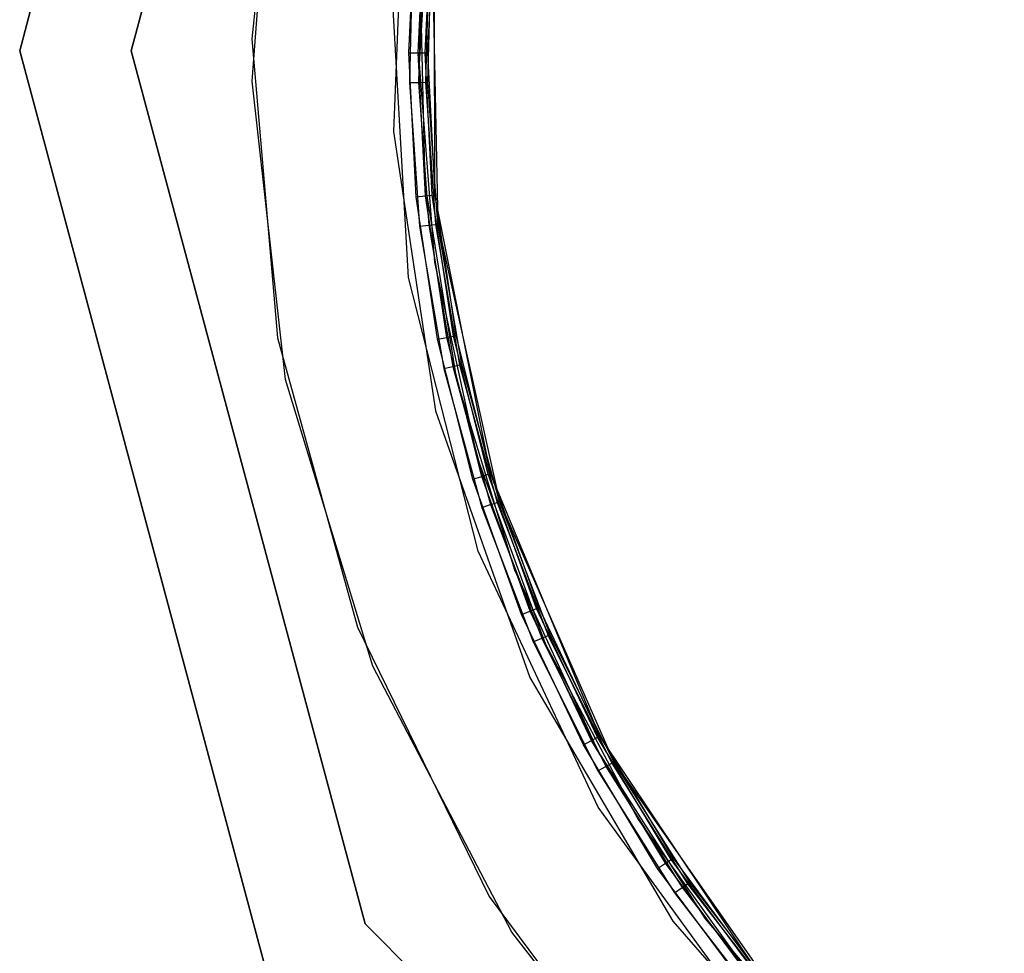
# Model space of a CAD drawing. Extents: x -2 to 2, y -2 to 5.79.
# Tile 2 of 9: x -2 to -0.94, y -0.97 to 0.03. Entities that reach past the tile are written whole.
import ezdxf

# ---------------------------------------------------------------- set-up
doc = ezdxf.new("R2010")
doc.units = 0
doc.header["$LTSCALE"] = 2.54
doc.layers.get('0').update_dxf_attribs({"color": 13, "linetype": 'CONTINUOUS'})

# ---------------------------------------------------------------- blocks, each defined once
blk = doc.blocks.new('GRUPUJ_5')
at = {"color": 0}
for p, q in [((0, 2), (0.2679, 3)), ((0, 2), (0.2679, 3)), ((0.2679, 3, 60), (0, 2, 60)), ((0.2679, 3, 60), (0, 2, 60)), ((0.3719, 2.94), (0.12, 2)), ((0.12, 2, 60), (0.3719, 2.94, 60)), ((0.12, 2, 60), (0.3719, 2.94, 60)), ((0.3719, 2.94), (0.12, 2)), ((0.2822, 2.3339, 1.45), (0.25, 2.0126, 1.45)), ((0.2822, 2.3339, 1.72), (0.25, 2.0126, 1.72)), ((0.2822, 2.3339, 1.72), (0.25, 2.0126, 1.72)), ((0.2822, 2.3339, 1.45), (0.25, 2.0126, 1.45)), ((0.2503, 1.9672, 58.28), (0.2741, 2.2892, 58.28)), ((0.2503, 1.9672, 58.55), (0.2741, 2.2892, 58.55)), ((0.2503, 1.9672, 58.28), (0.2741, 2.2892, 58.28)), ((0.2503, 1.9672, 58.55), (0.2741, 2.2892, 58.55)), ((0.4148, 2.2169, 1.45), (0.4024, 1.913, 1.45)), ((0.4148, 2.2169, 1.45), (0.4024, 1.913, 1.45)), ((0.4148, 2.2169, 1.5), (0.4024, 1.913, 1.5)), ((0.4148, 2.2169, 1.5), (0.4024, 1.913, 1.5)), ((0.4428, 2.1999, 1.72), (0.4301, 1.986, 1.72)), ((0.4191, 1.9977, 58.5), (0.4265, 2.1527, 58.5)), ((0.4191, 1.9977, 58.5), (0.4265, 2.1527, 58.5)), ((0.4291, 1.9977, 58.5027), (0.4364, 2.1517, 58.5027)), ((0.4291, 1.9977, 58.5027), (0.4364, 2.1517, 58.5027)), ((0.4364, 1.9978, 58.51), (0.4437, 2.151, 58.51)), ((0.4364, 1.9978, 58.51), (0.4437, 2.151, 58.51)), ((0.4464, 2.1508, 58.52), (0.4391, 1.9978, 58.52)), ((0.4464, 2.1508, 58.55), (0.4391, 1.9978, 58.52)), ((0.4464, 2.1508, 58.55), (0.4391, 1.9978, 58.52)), ((0.4464, 2.1508, 58.52), (0.4391, 1.9978, 58.52)), ((0.4468, 1.8448, 58.55), (0.4464, 2.1508, 58.55)), ((0.4468, 1.8448, 58.55), (0.4464, 2.1508, 58.55)), ((0.4237, 2.1208, 1.5), (0.4195, 1.9657, 1.5)), ((0.4237, 2.1208, 1.5), (0.4195, 1.9657, 1.5)), ((0.4337, 2.12, 1.4973), (0.4295, 1.9659, 1.4973)), ((0.4337, 2.12, 1.4973), (0.4295, 1.9659, 1.4973)), ((0.441, 2.1195, 1.49), (0.4368, 1.9661, 1.49)), ((0.441, 2.1195, 1.49), (0.4368, 1.9661, 1.49)), ((0.4395, 1.9661, 1.48), (0.4437, 2.1193, 1.48)), ((0.4395, 1.9661, 1.48), (0.4437, 2.1193, 1.45)), ((0.4395, 1.9661, 1.48), (0.4437, 2.1193, 1.48)), ((0.4395, 1.9661, 1.48), (0.4437, 2.1193, 1.45)), ((0.4437, 2.1193, 1.45), (0.4503, 1.8133, 1.45)), ((0.4437, 2.1193, 1.45), (0.4503, 1.8133, 1.45)), ((0.4365, 1.8572, 58.28), (0.4316, 2.0714, 58.28)), ((0.4187, 1.7559, 58.55), (0.4011, 2.0596, 58.55)), ((0.4187, 1.7559, 58.55), (0.4011, 2.0596, 58.55)), ((0.4187, 1.7559, 58.5), (0.4011, 2.0596, 58.5)), ((0.4187, 1.7559, 58.5), (0.4011, 2.0596, 58.5)), ((0.25, 2.0126, 1.45), (0.2775, 1.6908, 1.45)), ((0.25, 2.0126, 1.72), (0.2775, 1.6908, 1.72)), ((0.25, 2.0126, 1.72), (0.25, 2.0126, 1.45)), ((0.25, 2.0126, 1.45), (0.2775, 1.6908, 1.45)), ((0.25, 2.0126, 1.72), (0.2775, 1.6908, 1.72)), ((0.25, 2.0126, 1.72), (0.25, 2.0126, 1.45)), ((0.2679, 1), (0, 2)), ((0, 2, 60), (0.2679, 1, 60)), ((0, 2), (0, 2, 60)), ((0.2679, 1), (0, 2)), ((0, 2), (0, 2, 60)), ((0, 2, 60), (0.2679, 1, 60)), ((0.12, 2), (0.3719, 1.06)), ((0.3719, 1.06, 60), (0.12, 2, 60)), ((0.12, 2, 60), (0.12, 2)), ((0.12, 2, 60), (0.12, 2)), ((0.3719, 1.06, 60), (0.12, 2, 60)), ((0.12, 2), (0.3719, 1.06)), ((0.4269, 1.8428, 58.5), (0.4191, 1.9977, 58.5)), ((0.4191, 1.9977, 58.5), (0.4291, 1.9977, 58.5027)), ((0.4191, 1.9977, 58.5), (0.4291, 1.9977, 58.5027)), ((0.4269, 1.8428, 58.5), (0.4191, 1.9977, 58.5)), ((0.4291, 1.9977, 58.5027), (0.4364, 1.9978, 58.51)), ((0.4291, 1.9977, 58.5027), (0.4364, 1.9978, 58.51)), ((0.4369, 1.8438, 58.5027), (0.4291, 1.9977, 58.5027)), ((0.4369, 1.8438, 58.5027), (0.4291, 1.9977, 58.5027)), ((0.4442, 1.8445, 58.51), (0.4364, 1.9978, 58.51)), ((0.4364, 1.9978, 58.51), (0.4391, 1.9978, 58.52)), ((0.4364, 1.9978, 58.51), (0.4391, 1.9978, 58.52)), ((0.4442, 1.8445, 58.51), (0.4364, 1.9978, 58.51)), ((0.4391, 1.9978, 58.52), (0.4468, 1.8448, 58.55)), ((0.4391, 1.9978, 58.52), (0.4468, 1.8448, 58.52)), ((0.4391, 1.9978, 58.52), (0.4468, 1.8448, 58.55)), ((0.4391, 1.9978, 58.52), (0.4468, 1.8448, 58.52)), ((0.4301, 1.986, 1.72), (0.4466, 1.7724, 1.72)), ((0.2861, 1.6462, 58.28), (0.2503, 1.9672, 58.28)), ((0.2861, 1.6462, 58.55), (0.2503, 1.9672, 58.55)), ((0.2861, 1.6462, 58.28), (0.2503, 1.9672, 58.28)), ((0.2861, 1.6462, 58.55), (0.2503, 1.9672, 58.55)), ((0.2503, 1.9672, 58.28), (0.2503, 1.9672, 58.55)), ((0.2503, 1.9672, 58.28), (0.2503, 1.9672, 58.55)), ((0.4195, 1.9657, 1.5), (0.4295, 1.9659, 1.4973)), ((0.4195, 1.9657, 1.5), (0.4295, 1.9659, 1.4973)), ((0.4195, 1.9657, 1.5), (0.4304, 1.811, 1.5)), ((0.4195, 1.9657, 1.5), (0.4304, 1.811, 1.5)), ((0.4295, 1.9659, 1.4973), (0.4368, 1.9661, 1.49)), ((0.4295, 1.9659, 1.4973), (0.4368, 1.9661, 1.49)), ((0.4295, 1.9659, 1.4973), (0.4404, 1.8121, 1.4973)), ((0.4295, 1.9659, 1.4973), (0.4404, 1.8121, 1.4973)), ((0.4368, 1.9661, 1.49), (0.4476, 1.813, 1.49)), ((0.4368, 1.9661, 1.49), (0.4395, 1.9661, 1.48)), ((0.4368, 1.9661, 1.49), (0.4395, 1.9661, 1.48)), ((0.4368, 1.9661, 1.49), (0.4476, 1.813, 1.49)), ((0.4503, 1.8133, 1.48), (0.4395, 1.9661, 1.48)), ((0.4503, 1.8133, 1.48), (0.4395, 1.9661, 1.48)), ((0.4503, 1.8133, 1.45), (0.4395, 1.9661, 1.48)), ((0.4503, 1.8133, 1.45), (0.4395, 1.9661, 1.48)), ((0.4024, 1.913, 1.45), (0.4477, 1.6122, 1.45)), ((0.4024, 1.913, 1.45), (0.4477, 1.6122, 1.45)), ((0.4024, 1.913, 1.45), (0.4024, 1.913, 1.5)), ((0.4024, 1.913, 1.5), (0.4477, 1.6122, 1.5)), ((0.4024, 1.913, 1.45), (0.4024, 1.913, 1.5)), ((0.4024, 1.913, 1.5), (0.4477, 1.6122, 1.5)), ((0.4705, 1.6456, 58.28), (0.4365, 1.8572, 58.28)), ((0.4369, 1.8438, 58.5027), (0.4442, 1.8445, 58.51)), ((0.4369, 1.8438, 58.5027), (0.4442, 1.8445, 58.51)), ((0.4442, 1.8445, 58.51), (0.4468, 1.8448, 58.52)), ((0.4442, 1.8445, 58.51), (0.4468, 1.8448, 58.52)), ((0.4669, 1.6928, 58.51), (0.4442, 1.8445, 58.51)), ((0.4669, 1.6928, 58.51), (0.4442, 1.8445, 58.51)), ((0.4468, 1.8448, 58.52), (0.4468, 1.8448, 58.55)), ((0.4468, 1.8448, 58.52), (0.4695, 1.6933, 58.52)), ((0.4468, 1.8448, 58.55), (0.4695, 1.6933, 58.52)), ((0.4468, 1.8448, 58.55), (0.4695, 1.6933, 58.52)), ((0.507, 1.5447, 58.55), (0.4468, 1.8448, 58.55)), ((0.4468, 1.8448, 58.52), (0.4468, 1.8448, 58.55)), ((0.507, 1.5447, 58.55), (0.4468, 1.8448, 58.55)), ((0.4468, 1.8448, 58.52), (0.4695, 1.6933, 58.52)), ((0.4269, 1.8428, 58.5), (0.4369, 1.8438, 58.5027)), ((0.4269, 1.8428, 58.5), (0.4369, 1.8438, 58.5027)), ((0.4499, 1.6894, 58.5), (0.4269, 1.8428, 58.5)), ((0.4499, 1.6894, 58.5), (0.4269, 1.8428, 58.5)), ((0.4597, 1.6913, 58.5027), (0.4369, 1.8438, 58.5027)), ((0.4597, 1.6913, 58.5027), (0.4369, 1.8438, 58.5027)), ((0.4404, 1.8121, 1.4973), (0.4476, 1.813, 1.49)), ((0.4404, 1.8121, 1.4973), (0.4476, 1.813, 1.49)), ((0.4476, 1.813, 1.49), (0.4503, 1.8133, 1.48)), ((0.4476, 1.813, 1.49), (0.4503, 1.8133, 1.48)), ((0.4476, 1.813, 1.49), (0.4734, 1.6618, 1.49)), ((0.4476, 1.813, 1.49), (0.4734, 1.6618, 1.49)), ((0.4761, 1.6623, 1.48), (0.4503, 1.8133, 1.48)), ((0.4761, 1.6623, 1.48), (0.4503, 1.8133, 1.45)), ((0.4761, 1.6623, 1.48), (0.4503, 1.8133, 1.48)), ((0.4503, 1.8133, 1.48), (0.4503, 1.8133, 1.45)), ((0.4761, 1.6623, 1.48), (0.4503, 1.8133, 1.45)), ((0.4503, 1.8133, 1.45), (0.5165, 1.5146, 1.45)), ((0.4503, 1.8133, 1.48), (0.4503, 1.8133, 1.45)), ((0.4503, 1.8133, 1.45), (0.5165, 1.5146, 1.45)), ((0.4304, 1.811, 1.5), (0.4404, 1.8121, 1.4973)), ((0.4304, 1.811, 1.5), (0.4404, 1.8121, 1.4973)), ((0.4304, 1.811, 1.5), (0.4565, 1.658, 1.5)), ((0.4304, 1.811, 1.5), (0.4565, 1.658, 1.5)), ((0.4404, 1.8121, 1.4973), (0.4663, 1.6602, 1.4973)), ((0.4404, 1.8121, 1.4973), (0.4663, 1.6602, 1.4973)), ((0.4466, 1.7724, 1.72), (0.492, 1.563, 1.72)), ((0.4935, 1.4611, 58.55), (0.4187, 1.7559, 58.55)), ((0.4187, 1.7559, 58.55), (0.4187, 1.7559, 58.5)), ((0.4187, 1.7559, 58.55), (0.4187, 1.7559, 58.5)), ((0.4935, 1.4611, 58.55), (0.4187, 1.7559, 58.55)), ((0.4935, 1.4611, 58.5), (0.4187, 1.7559, 58.5)), ((0.4935, 1.4611, 58.5), (0.4187, 1.7559, 58.5)), ((0.2775, 1.6908, 1.45), (0.3637, 1.3796, 1.45)), ((0.2775, 1.6908, 1.72), (0.2775, 1.6908, 1.45)), ((0.2775, 1.6908, 1.72), (0.3637, 1.3796, 1.72)), ((0.2775, 1.6908, 1.72), (0.3637, 1.3796, 1.72)), ((0.2775, 1.6908, 1.72), (0.2775, 1.6908, 1.45)), ((0.2775, 1.6908, 1.45), (0.3637, 1.3796, 1.45)), ((0.4499, 1.6894, 58.5), (0.4597, 1.6913, 58.5027)), ((0.4499, 1.6894, 58.5), (0.4597, 1.6913, 58.5027)), ((0.4878, 1.5389, 58.5), (0.4499, 1.6894, 58.5)), ((0.4878, 1.5389, 58.5), (0.4499, 1.6894, 58.5)), ((0.4597, 1.6913, 58.5027), (0.4669, 1.6928, 58.51)), ((0.4597, 1.6913, 58.5027), (0.4669, 1.6928, 58.51)), ((0.4974, 1.5418, 58.5027), (0.4597, 1.6913, 58.5027)), ((0.4974, 1.5418, 58.5027), (0.4597, 1.6913, 58.5027)), ((0.4669, 1.6928, 58.51), (0.4695, 1.6933, 58.52)), ((0.4669, 1.6928, 58.51), (0.4695, 1.6933, 58.52)), ((0.5044, 1.544, 58.51), (0.4669, 1.6928, 58.51)), ((0.5044, 1.544, 58.51), (0.4669, 1.6928, 58.51)), ((0.4695, 1.6933, 58.52), (0.507, 1.5447, 58.55)), ((0.4695, 1.6933, 58.52), (0.507, 1.5447, 58.55)), ((0.4695, 1.6933, 58.52), (0.507, 1.5447, 58.52)), ((0.4695, 1.6933, 58.52), (0.507, 1.5447, 58.52)), ((0.4565, 1.658, 1.5), (0.4663, 1.6602, 1.4973)), ((0.4565, 1.658, 1.5), (0.4663, 1.6602, 1.4973)), ((0.4565, 1.658, 1.5), (0.4975, 1.5084, 1.5)), ((0.4565, 1.658, 1.5), (0.4975, 1.5084, 1.5)), ((0.4663, 1.6602, 1.4973), (0.4734, 1.6618, 1.49)), ((0.4663, 1.6602, 1.4973), (0.4734, 1.6618, 1.49)), ((0.4663, 1.6602, 1.4973), (0.507, 1.5115, 1.4973)), ((0.4663, 1.6602, 1.4973), (0.507, 1.5115, 1.4973)), ((0.4734, 1.6618, 1.49), (0.4761, 1.6623, 1.48)), ((0.4734, 1.6618, 1.49), (0.4761, 1.6623, 1.48)), ((0.4734, 1.6618, 1.49), (0.514, 1.5138, 1.49)), ((0.4734, 1.6618, 1.49), (0.514, 1.5138, 1.49)), ((0.5165, 1.5146, 1.48), (0.4761, 1.6623, 1.48)), ((0.5165, 1.5146, 1.48), (0.4761, 1.6623, 1.48)), ((0.5165, 1.5146, 1.45), (0.4761, 1.6623, 1.48)), ((0.5165, 1.5146, 1.45), (0.4761, 1.6623, 1.48)), ((0.3803, 1.3373, 58.28), (0.2861, 1.6462, 58.28)), ((0.3803, 1.3373, 58.55), (0.2861, 1.6462, 58.55)), ((0.2861, 1.6462, 58.28), (0.2861, 1.6462, 58.55)), ((0.3803, 1.3373, 58.28), (0.2861, 1.6462, 58.28)), ((0.3803, 1.3373, 58.55), (0.2861, 1.6462, 58.55)), ((0.2861, 1.6462, 58.28), (0.2861, 1.6462, 58.55)), ((0.533, 1.4407, 58.28), (0.4705, 1.6456, 58.28)), ((0.4477, 1.6122, 1.45), (0.5492, 1.3254, 1.45)), ((0.4477, 1.6122, 1.45), (0.4477, 1.6122, 1.5)), ((0.4477, 1.6122, 1.45), (0.5492, 1.3254, 1.45)), ((0.4477, 1.6122, 1.45), (0.4477, 1.6122, 1.5)), ((0.4477, 1.6122, 1.5), (0.5492, 1.3254, 1.5)), ((0.4477, 1.6122, 1.5), (0.5492, 1.3254, 1.5)), ((0.492, 1.563, 1.72), (0.5656, 1.3617, 1.72)), ((0.4878, 1.5389, 58.5), (0.4974, 1.5418, 58.5027)), ((0.4878, 1.5389, 58.5), (0.4974, 1.5418, 58.5027)), ((0.5403, 1.3929, 58.5), (0.4878, 1.5389, 58.5)), ((0.5403, 1.3929, 58.5), (0.4878, 1.5389, 58.5)), ((0.4974, 1.5418, 58.5027), (0.5044, 1.544, 58.51)), ((0.4974, 1.5418, 58.5027), (0.5044, 1.544, 58.51)), ((0.5495, 1.3968, 58.5027), (0.4974, 1.5418, 58.5027)), ((0.5495, 1.3968, 58.5027), (0.4974, 1.5418, 58.5027)), ((0.5044, 1.544, 58.51), (0.507, 1.5447, 58.52)), ((0.5044, 1.544, 58.51), (0.507, 1.5447, 58.52)), ((0.5563, 1.3996, 58.51), (0.5044, 1.544, 58.51)), ((0.5563, 1.3996, 58.51), (0.5044, 1.544, 58.51)), ((0.507, 1.5447, 58.55), (0.5588, 1.4006, 58.52)), ((0.6245, 1.2622, 58.55), (0.507, 1.5447, 58.55)), ((0.507, 1.5447, 58.52), (0.507, 1.5447, 58.55)), ((0.507, 1.5447, 58.52), (0.5588, 1.4006, 58.52)), ((0.507, 1.5447, 58.55), (0.5588, 1.4006, 58.52)), ((0.507, 1.5447, 58.52), (0.507, 1.5447, 58.55)), ((0.6245, 1.2622, 58.55), (0.507, 1.5447, 58.55)), ((0.507, 1.5447, 58.52), (0.5588, 1.4006, 58.52)), ((0.4975, 1.5084, 1.5), (0.507, 1.5115, 1.4973)), ((0.4975, 1.5084, 1.5), (0.507, 1.5115, 1.4973)), ((0.4975, 1.5084, 1.5), (0.5529, 1.3635, 1.5)), ((0.4975, 1.5084, 1.5), (0.5529, 1.3635, 1.5)), ((0.507, 1.5115, 1.4973), (0.514, 1.5138, 1.49)), ((0.507, 1.5115, 1.4973), (0.514, 1.5138, 1.49)), ((0.507, 1.5115, 1.4973), (0.5621, 1.3675, 1.4973)), ((0.507, 1.5115, 1.4973), (0.5621, 1.3675, 1.4973)), ((0.514, 1.5138, 1.49), (0.5165, 1.5146, 1.48)), ((0.514, 1.5138, 1.49), (0.5165, 1.5146, 1.48)), ((0.514, 1.5138, 1.49), (0.5688, 1.3704, 1.49)), ((0.514, 1.5138, 1.49), (0.5688, 1.3704, 1.49)), ((0.5712, 1.3715, 1.48), (0.5165, 1.5146, 1.48)), ((0.5712, 1.3715, 1.48), (0.5165, 1.5146, 1.45)), ((0.5712, 1.3715, 1.48), (0.5165, 1.5146, 1.48)), ((0.5165, 1.5146, 1.48), (0.5165, 1.5146, 1.45)), ((0.5165, 1.5146, 1.48), (0.5165, 1.5146, 1.45)), ((0.5712, 1.3715, 1.48), (0.5165, 1.5146, 1.45)), ((0.5165, 1.5146, 1.45), (0.6397, 1.2345, 1.45)), ((0.5165, 1.5146, 1.45), (0.6397, 1.2345, 1.45)), ((0.6227, 1.1857, 58.55), (0.4935, 1.4611, 58.55)), ((0.4935, 1.4611, 58.55), (0.4935, 1.4611, 58.5)), ((0.4935, 1.4611, 58.55), (0.4935, 1.4611, 58.5)), ((0.6227, 1.1857, 58.55), (0.4935, 1.4611, 58.55)), ((0.6227, 1.1857, 58.5), (0.4935, 1.4611, 58.5)), ((0.6227, 1.1857, 58.5), (0.4935, 1.4611, 58.5)), ((0.6228, 1.2461, 58.28), (0.533, 1.4407, 58.28)), ((0.5495, 1.3968, 58.5027), (0.5563, 1.3996, 58.51)), ((0.5495, 1.3968, 58.5027), (0.5563, 1.3996, 58.51)), ((0.5563, 1.3996, 58.51), (0.5588, 1.4006, 58.52)), ((0.5563, 1.3996, 58.51), (0.5588, 1.4006, 58.52)), ((0.6221, 1.261, 58.51), (0.5563, 1.3996, 58.51)), ((0.6221, 1.261, 58.51), (0.5563, 1.3996, 58.51)), ((0.5588, 1.4006, 58.52), (0.6245, 1.2622, 58.55)), ((0.5588, 1.4006, 58.52), (0.6245, 1.2622, 58.55)), ((0.5588, 1.4006, 58.52), (0.6245, 1.2622, 58.52)), ((0.5588, 1.4006, 58.52), (0.6245, 1.2622, 58.52)), ((0.5403, 1.3929, 58.5), (0.5495, 1.3968, 58.5027)), ((0.5403, 1.3929, 58.5), (0.5495, 1.3968, 58.5027)), ((0.6068, 1.2528, 58.5), (0.5403, 1.3929, 58.5)), ((0.6068, 1.2528, 58.5), (0.5403, 1.3929, 58.5)), ((0.6157, 1.2575, 58.5027), (0.5495, 1.3968, 58.5027)), ((0.6157, 1.2575, 58.5027), (0.5495, 1.3968, 58.5027)), ((0.3637, 1.3796, 1.45), (0.5055, 1.0895, 1.45)), ((0.3637, 1.3796, 1.72), (0.5055, 1.0895, 1.72)), ((0.3637, 1.3796, 1.72), (0.3637, 1.3796, 1.45)), ((0.3637, 1.3796, 1.72), (0.5055, 1.0895, 1.72)), ((0.3637, 1.3796, 1.72), (0.3637, 1.3796, 1.45)), ((0.3637, 1.3796, 1.45), (0.5055, 1.0895, 1.45)), ((0.5529, 1.3635, 1.5), (0.5621, 1.3675, 1.4973)), ((0.5529, 1.3635, 1.5), (0.5621, 1.3675, 1.4973)), ((0.5621, 1.3675, 1.4973), (0.5688, 1.3704, 1.49)), ((0.5621, 1.3675, 1.4973), (0.5688, 1.3704, 1.49)), ((0.5621, 1.3675, 1.4973), (0.631, 1.2296, 1.4973)), ((0.5621, 1.3675, 1.4973), (0.631, 1.2296, 1.4973)), ((0.5688, 1.3704, 1.49), (0.5712, 1.3715, 1.48)), ((0.5688, 1.3704, 1.49), (0.5712, 1.3715, 1.48)), ((0.5688, 1.3704, 1.49), (0.6374, 1.2332, 1.49)), ((0.5688, 1.3704, 1.49), (0.6374, 1.2332, 1.49)), ((0.6397, 1.2345, 1.48), (0.5712, 1.3715, 1.48)), ((0.6397, 1.2345, 1.48), (0.5712, 1.3715, 1.48)), ((0.6397, 1.2345, 1.45), (0.5712, 1.3715, 1.48)), ((0.6397, 1.2345, 1.45), (0.5712, 1.3715, 1.48)), ((0.5529, 1.3635, 1.5), (0.6223, 1.2247, 1.5)), ((0.5529, 1.3635, 1.5), (0.6223, 1.2247, 1.5)), ((0.5656, 1.3617, 1.72), (0.6659, 1.1724, 1.72)), ((0.5297, 1.051, 58.28), (0.3803, 1.3373, 58.28)), ((0.5297, 1.051, 58.55), (0.3803, 1.3373, 58.55)), ((0.5297, 1.051, 58.28), (0.3803, 1.3373, 58.28)), ((0.5297, 1.051, 58.55), (0.3803, 1.3373, 58.55)), ((0.3803, 1.3373, 58.28), (0.3803, 1.3373, 58.55)), ((0.3803, 1.3373, 58.28), (0.3803, 1.3373, 58.55)), ((0.5492, 1.3254, 1.45), (0.703, 1.063, 1.45)), ((0.5492, 1.3254, 1.45), (0.5492, 1.3254, 1.5)), ((0.5492, 1.3254, 1.45), (0.703, 1.063, 1.45)), ((0.5492, 1.3254, 1.45), (0.5492, 1.3254, 1.5)), ((0.5492, 1.3254, 1.5), (0.703, 1.063, 1.5)), ((0.5492, 1.3254, 1.5), (0.703, 1.063, 1.5)), ((0.6221, 1.261, 58.51), (0.6245, 1.2622, 58.52)), ((0.6221, 1.261, 58.51), (0.6245, 1.2622, 58.52)), ((0.6245, 1.2622, 58.55), (0.7034, 1.1309, 58.52)), ((0.7948, 1.008, 58.55), (0.6245, 1.2622, 58.55)), ((0.6245, 1.2622, 58.52), (0.6245, 1.2622, 58.55)), ((0.6245, 1.2622, 58.52), (0.7034, 1.1309, 58.52)), ((0.6245, 1.2622, 58.55), (0.7034, 1.1309, 58.52)), ((0.6245, 1.2622, 58.52), (0.6245, 1.2622, 58.55)), ((0.7948, 1.008, 58.55), (0.6245, 1.2622, 58.55)), ((0.6245, 1.2622, 58.52), (0.7034, 1.1309, 58.52)), ((0.6068, 1.2528, 58.5), (0.6157, 1.2575, 58.5027)), ((0.6068, 1.2528, 58.5), (0.6157, 1.2575, 58.5027)), ((0.6868, 1.1198, 58.5), (0.6068, 1.2528, 58.5)), ((0.6868, 1.1198, 58.5), (0.6068, 1.2528, 58.5)), ((0.6157, 1.2575, 58.5027), (0.6221, 1.261, 58.51)), ((0.6157, 1.2575, 58.5027), (0.6221, 1.261, 58.51)), ((0.6951, 1.1254, 58.5027), (0.6157, 1.2575, 58.5027)), ((0.6951, 1.1254, 58.5027), (0.6157, 1.2575, 58.5027)), ((0.7012, 1.1295, 58.51), (0.6221, 1.261, 58.51)), ((0.7012, 1.1295, 58.51), (0.6221, 1.261, 58.51)), ((0.7383, 1.0656, 58.28), (0.6228, 1.2461, 58.28)), ((0.6223, 1.2247, 1.5), (0.631, 1.2296, 1.4973)), ((0.6223, 1.2247, 1.5), (0.631, 1.2296, 1.4973)), ((0.631, 1.2296, 1.4973), (0.6374, 1.2332, 1.49)), ((0.631, 1.2296, 1.4973), (0.6374, 1.2332, 1.49)), ((0.631, 1.2296, 1.4973), (0.7131, 1.0991, 1.4973)), ((0.631, 1.2296, 1.4973), (0.7131, 1.0991, 1.4973)), ((0.6374, 1.2332, 1.49), (0.6397, 1.2345, 1.48)), ((0.6374, 1.2332, 1.49), (0.6397, 1.2345, 1.48)), ((0.6374, 1.2332, 1.49), (0.7191, 1.1033, 1.49)), ((0.6374, 1.2332, 1.49), (0.7191, 1.1033, 1.49)), ((0.7213, 1.1049, 1.48), (0.6397, 1.2345, 1.48)), ((0.7213, 1.1049, 1.48), (0.6397, 1.2345, 1.45)), ((0.7213, 1.1049, 1.48), (0.6397, 1.2345, 1.48)), ((0.6397, 1.2345, 1.48), (0.6397, 1.2345, 1.45)), ((0.7213, 1.1049, 1.48), (0.6397, 1.2345, 1.45)), ((0.6397, 1.2345, 1.45), (0.8152, 0.9838, 1.45)), ((0.6397, 1.2345, 1.48), (0.6397, 1.2345, 1.45)), ((0.6397, 1.2345, 1.45), (0.8152, 0.9838, 1.45)), ((0.6223, 1.2247, 1.5), (0.7049, 1.0934, 1.5)), ((0.6223, 1.2247, 1.5), (0.7049, 1.0934, 1.5)), ((0.8017, 0.9397, 58.55), (0.6227, 1.1857, 58.55)), ((0.6227, 1.1857, 58.55), (0.6227, 1.1857, 58.5)), ((0.8017, 0.9397, 58.55), (0.6227, 1.1857, 58.55)), ((0.8017, 0.9397, 58.5), (0.6227, 1.1857, 58.5)), ((0.6227, 1.1857, 58.55), (0.6227, 1.1857, 58.5)), ((0.8017, 0.9397, 58.5), (0.6227, 1.1857, 58.5)), ((0.6659, 1.1724, 1.72), (0.791, 0.9984, 1.72)), ((0.6868, 1.1198, 58.5), (0.6951, 1.1254, 58.5027)), ((0.6868, 1.1198, 58.5), (0.6951, 1.1254, 58.5027)), ((0.6951, 1.1254, 58.5027), (0.7012, 1.1295, 58.51)), ((0.6951, 1.1254, 58.5027), (0.7012, 1.1295, 58.51)), ((0.7871, 1.0017, 58.5027), (0.6951, 1.1254, 58.5027)), ((0.7871, 1.0017, 58.5027), (0.6951, 1.1254, 58.5027)), ((0.7012, 1.1295, 58.51), (0.7034, 1.1309, 58.52)), ((0.7012, 1.1295, 58.51), (0.7034, 1.1309, 58.52)), ((0.7928, 1.0063, 58.51), (0.7012, 1.1295, 58.51)), ((0.7928, 1.0063, 58.51), (0.7012, 1.1295, 58.51)), ((0.7034, 1.1309, 58.52), (0.7948, 1.008, 58.55)), ((0.7034, 1.1309, 58.52), (0.7948, 1.008, 58.52)), ((0.7034, 1.1309, 58.52), (0.7948, 1.008, 58.55)), ((0.7034, 1.1309, 58.52), (0.7948, 1.008, 58.52)), ((0.7794, 0.9953, 58.5), (0.6868, 1.1198, 58.5)), ((0.7794, 0.9953, 58.5), (0.6868, 1.1198, 58.5)), ((0.7131, 1.0991, 1.4973), (0.7191, 1.1033, 1.49)), ((0.7131, 1.0991, 1.4973), (0.7191, 1.1033, 1.49)), ((0.7191, 1.1033, 1.49), (0.7213, 1.1049, 1.48)), ((0.7191, 1.1033, 1.49), (0.7213, 1.1049, 1.48)), ((0.7191, 1.1033, 1.49), (0.8131, 0.9821, 1.49)), ((0.7191, 1.1033, 1.49), (0.8131, 0.9821, 1.49)), ((0.8152, 0.9838, 1.48), (0.7213, 1.1049, 1.48)), ((0.8152, 0.9838, 1.45), (0.7213, 1.1049, 1.48)), ((0.8152, 0.9838, 1.48), (0.7213, 1.1049, 1.48)), ((0.8152, 0.9838, 1.45), (0.7213, 1.1049, 1.48)), ((0.7049, 1.0934, 1.5), (0.7131, 1.0991, 1.4973)), ((0.7049, 1.0934, 1.5), (0.7131, 1.0991, 1.4973)), ((0.7049, 1.0934, 1.5), (0.8, 0.9708, 1.5)), ((0.7049, 1.0934, 1.5), (0.8, 0.9708, 1.5)), ((0.7131, 1.0991, 1.4973), (0.8076, 0.9773, 1.4973)), ((0.7131, 1.0991, 1.4973), (0.8076, 0.9773, 1.4973)), ((0.5055, 1.0895, 1.45), (0.6983, 0.8303, 1.45)), ((0.5055, 1.0895, 1.72), (0.6983, 0.8303, 1.72)), ((0.5055, 1.0895, 1.72), (0.6983, 0.8303, 1.72)), ((0.5055, 1.0895, 1.72), (0.5055, 1.0895, 1.45)), ((0.5055, 1.0895, 1.45), (0.6983, 0.8303, 1.45)), ((0.5055, 1.0895, 1.72), (0.5055, 1.0895, 1.45)), ((0.3719, 1.06), (1.06, 0.3719)), ((1.06, 0.3719, 60), (0.3719, 1.06, 60)), ((0.3719, 1.06, 60), (0.3719, 1.06)), ((1.06, 0.3719, 60), (0.3719, 1.06, 60)), ((0.3719, 1.06), (1.06, 0.3719)), ((0.3719, 1.06, 60), (0.3719, 1.06)), ((0.703, 1.063, 1.45), (0.9038, 0.8345, 1.45)), ((0.703, 1.063, 1.45), (0.9038, 0.8345, 1.45)), ((0.703, 1.063, 1.45), (0.703, 1.063, 1.5)), ((0.703, 1.063, 1.5), (0.9038, 0.8345, 1.5)), ((0.703, 1.063, 1.45), (0.703, 1.063, 1.5)), ((0.703, 1.063, 1.5), (0.9038, 0.8345, 1.5)), ((0.8773, 0.9025, 58.28), (0.7383, 1.0656, 58.28)), ((0.7291, 0.797, 58.28), (0.5297, 1.051, 58.28)), ((0.7291, 0.797, 58.28), (0.5297, 1.051, 58.28)), ((0.7291, 0.797, 58.55), (0.5297, 1.051, 58.55)), ((0.5297, 1.051, 58.28), (0.5297, 1.051, 58.55)), ((0.7291, 0.797, 58.55), (0.5297, 1.051, 58.55)), ((0.5297, 1.051, 58.28), (0.5297, 1.051, 58.55))]:
    blk.add_line(p, q, dxfattribs=at)

msp = doc.modelspace()

# ---------------------------------------------------------------- block references
at = {"color": 0}
msp.add_blockref('GRUPUJ_5', (-2, -2, -60), dxfattribs=at)

doc.saveas('drawing.dxf')
